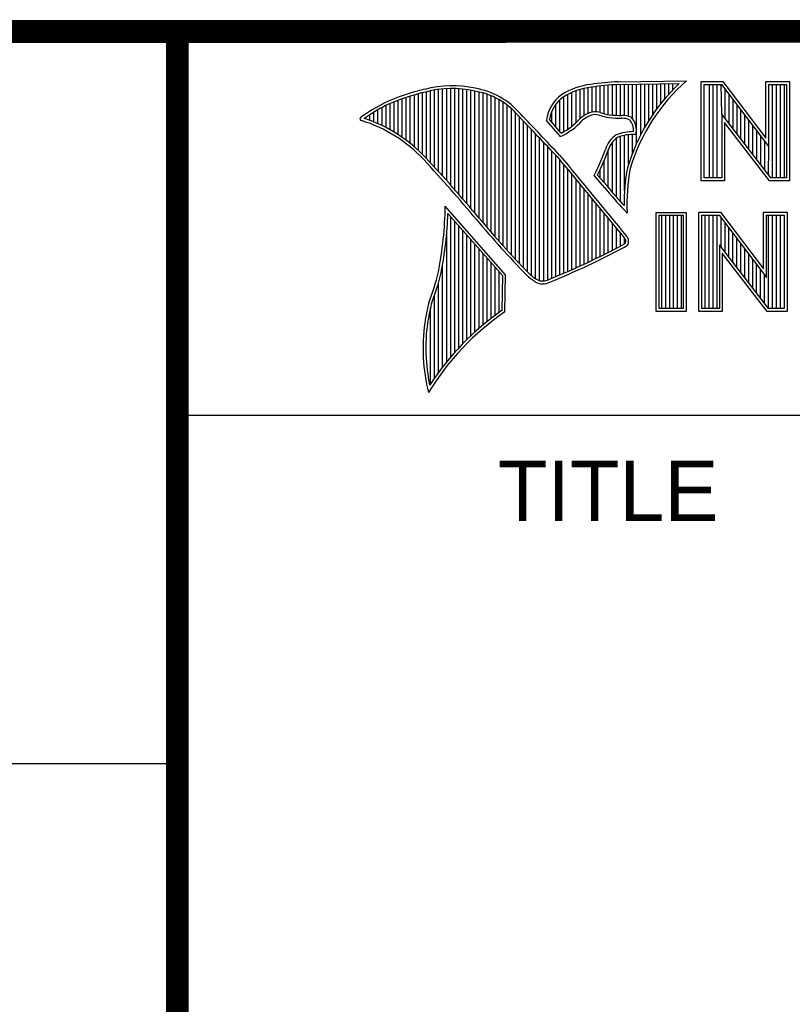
# Model space of a CAD drawing. Header units: inches. Extents: x 0.2 to 16.8, y 0.1 to 10.8.
# Tile 5 of 11: x 12.9 to 13.6, y 1.1 to 2. Entities that reach past the tile are written whole.
import ezdxf

# ---------------------------------------------------------------- set-up
doc = ezdxf.new("R2010")
doc.units = ezdxf.units.IN
doc.header["$LTSCALE"] = 0.935
doc.header["$MEASUREMENT"] = 0
doc.layers.get('0').update_dxf_attribs({"linetype": 'CONTINUOUS'})
doc.styles.get("Standard").update_dxf_attribs({"font": 'txt', "width": 0.8})

msp = doc.modelspace()

# ---------------------------------------------------------------- linework, layer by layer
at = {"color": 2, "linetype": 'CONTINUOUS'}
for p, q in [((13.06524, 1.96953), (16.74504, 1.96953)), ((13.06524, 1.96953), (13.06524, 0.26053)), ((13.44083, 1.89795), (13.44083, 1.92278)), ((13.44438, 1.89725), (13.44438, 1.9231)), ((13.44794, 1.89688), (13.44794, 1.92337)), ((13.45149, 1.89664), (13.45149, 1.92357)), ((13.45293, 1.92614), (13.51325, 1.92706)), ((13.453, 1.92364), (13.50667, 1.92446)), ((13.45505, 1.8965), (13.45505, 1.92367)), ((13.4586, 1.89642), (13.4586, 1.92372)), ((13.46216, 1.89573), (13.46216, 1.92378)), ((13.46571, 1.8935), (13.46571, 1.92383)), ((13.46926, 1.87203), (13.46926, 1.92389)), ((13.47282, 1.87938), (13.47282, 1.92394)), ((13.47637, 1.88593), (13.47637, 1.92399)), ((13.47993, 1.89186), (13.47993, 1.92405)), ((13.48348, 1.89728), (13.48348, 1.9241)), ((13.48704, 1.90228), (13.48704, 1.92416)), ((13.49059, 1.90692), (13.49059, 1.92421)), ((13.49415, 1.91125), (13.49415, 1.92427)), ((13.4977, 1.9153), (13.4977, 1.92432)), ((13.50125, 1.9191), (13.50125, 1.92437)), ((13.52607, 1.92627), (13.54513, 1.92627)), ((13.52607, 1.83895), (13.52607, 1.92627)), ((13.5286, 1.92374), (13.54388, 1.92374)), ((13.5286, 1.84148), (13.5286, 1.92374)), ((13.53324, 1.84148), (13.53324, 1.92374)), ((13.53672, 1.84148), (13.53672, 1.92374)), ((13.5402, 1.84148), (13.5402, 1.92374)), ((13.54409, 1.89763), (13.54367, 1.92374)), ((13.54388, 1.92374), (13.58542, 1.86899)), ((13.54513, 1.92627), (13.58289, 1.87651)), ((13.58289, 1.92627), (13.60361, 1.92627)), ((13.58289, 1.87651), (13.58289, 1.92627)), ((13.58542, 1.92374), (13.60109, 1.92374)), ((13.58542, 1.86899), (13.58542, 1.92374)), ((13.58885, 1.84148), (13.58885, 1.92374)), ((13.59233, 1.84148), (13.59233, 1.92374)), ((13.5958, 1.84148), (13.5958, 1.92374)), ((13.59928, 1.84148), (13.59928, 1.92374)), ((13.60109, 1.92374), (13.60109, 1.84148)), ((13.60361, 1.92627), (13.60361, 1.83895)), ((13.27377, 1.86901), (13.27377, 1.91455)), ((13.27733, 1.86584), (13.27733, 1.91553)), ((13.28088, 1.86243), (13.28088, 1.91642)), ((13.28444, 1.85873), (13.28444, 1.91727)), ((13.28799, 1.85487), (13.28799, 1.91812)), ((13.29154, 1.85098), (13.29154, 1.91881)), ((13.2951, 1.84706), (13.2951, 1.91935)), ((13.29865, 1.84311), (13.29865, 1.91976)), ((13.30221, 1.83913), (13.30221, 1.92002)), ((13.30576, 1.83512), (13.30576, 1.92013)), ((13.30932, 1.83108), (13.30932, 1.92011)), ((13.31287, 1.82701), (13.31287, 1.91995)), ((13.31643, 1.8229), (13.31643, 1.91964)), ((13.31998, 1.81877), (13.31998, 1.91919)), ((13.32353, 1.8146), (13.32353, 1.9186)), ((13.32709, 1.8104), (13.32709, 1.91788)), ((13.33064, 1.80617), (13.33064, 1.91718)), ((13.3342, 1.80197), (13.3342, 1.91628)), ((13.33775, 1.79782), (13.33775, 1.91515)), ((13.40884, 1.88443), (13.40884, 1.91496)), ((13.41239, 1.88698), (13.41239, 1.91671)), ((13.41595, 1.89003), (13.41595, 1.91816)), ((13.4195, 1.89369), (13.4195, 1.91934)), ((13.42306, 1.89637), (13.42306, 1.92027)), ((13.42661, 1.89822), (13.42661, 1.92095)), ((13.43017, 1.89946), (13.43017, 1.92144)), ((13.43372, 1.89972), (13.43372, 1.92195)), ((13.43727, 1.89906), (13.43727, 1.9224)), ((13.54715, 1.89365), (13.54715, 1.91943)), ((13.55062, 1.88913), (13.55062, 1.91485)), ((13.24889, 1.8858), (13.24889, 1.90537)), ((13.25245, 1.88389), (13.25245, 1.90695)), ((13.256, 1.88183), (13.256, 1.90844)), ((13.25955, 1.87962), (13.25955, 1.90983)), ((13.26311, 1.87724), (13.26311, 1.91114)), ((13.26666, 1.87469), (13.26666, 1.91236)), ((13.27022, 1.87195), (13.27022, 1.9135)), ((13.34131, 1.79371), (13.34131, 1.91378)), ((13.34486, 1.78966), (13.34486, 1.91216)), ((13.34841, 1.78565), (13.34841, 1.91026)), ((13.35197, 1.78168), (13.35197, 1.90806)), ((13.35552, 1.77776), (13.35552, 1.90551)), ((13.39818, 1.88658), (13.39818, 1.90616)), ((13.40173, 1.8824), (13.40173, 1.91011)), ((13.40529, 1.88228), (13.40529, 1.91288)), ((13.5541, 1.88461), (13.5541, 1.91027)), ((13.55757, 1.8801), (13.55757, 1.90569)), ((13.23467, 1.89211), (13.23467, 1.89717)), ((13.23823, 1.89072), (13.23823, 1.89937)), ((13.24178, 1.88921), (13.24178, 1.90148)), ((13.24534, 1.88757), (13.24534, 1.90349)), ((13.35908, 1.77389), (13.35908, 1.90255)), ((13.36263, 1.77005), (13.36263, 1.89912)), ((13.39462, 1.89075), (13.39462, 1.89989)), ((13.58728, 1.84148), (13.54409, 1.89763)), ((13.54409, 1.89763), (13.54409, 1.84148)), ((13.56105, 1.87558), (13.56105, 1.90111)), ((13.23112, 1.89338), (13.23112, 1.89487)), ((13.36619, 1.76626), (13.36619, 1.89522)), ((13.36974, 1.76251), (13.36974, 1.89151)), ((13.40222, 1.87796), (13.39013, 1.89218)), ((13.40289, 1.88104), (13.39274, 1.89296)), ((13.58603, 1.83895), (13.54661, 1.89019)), ((13.54661, 1.89019), (13.54661, 1.83895)), ((13.56452, 1.87106), (13.56452, 1.89653)), ((13.568, 1.86654), (13.568, 1.89195)), ((13.3733, 1.75881), (13.3733, 1.88779)), ((13.37685, 1.75559), (13.37685, 1.88406)), ((13.3804, 1.75292), (13.3804, 1.88032)), ((13.46216, 1.85354), (13.46216, 1.87953)), ((13.46571, 1.8636), (13.46571, 1.87975)), ((13.57147, 1.86202), (13.57147, 1.88737)), ((13.57495, 1.85751), (13.57495, 1.88279)), ((13.38396, 1.75121), (13.38396, 1.87658)), ((13.38751, 1.75092), (13.38751, 1.87282)), ((13.44794, 1.82881), (13.44794, 1.87298)), ((13.45149, 1.82467), (13.45149, 1.8764)), ((13.45505, 1.82065), (13.45505, 1.87803)), ((13.4586, 1.83026), (13.4586, 1.87896)), ((13.57843, 1.85299), (13.57843, 1.8782)), ((13.5819, 1.84847), (13.5819, 1.87362)), ((13.39107, 1.7518), (13.39107, 1.86907)), ((13.39462, 1.75332), (13.39462, 1.8653)), ((13.44438, 1.83308), (13.44438, 1.86652)), ((13.58538, 1.84395), (13.58542, 1.86899)), ((13.39818, 1.75478), (13.39818, 1.86153)), ((13.40173, 1.75627), (13.40173, 1.85744)), ((13.44083, 1.83724), (13.44083, 1.85725)), ((13.40529, 1.75779), (13.40529, 1.85313)), ((13.40884, 1.75933), (13.40884, 1.84883)), ((13.43727, 1.84132), (13.43727, 1.84907)), ((13.41239, 1.76089), (13.41239, 1.84452)), ((13.41595, 1.76248), (13.41595, 1.84021)), ((13.44136, 1.83283), (13.43192, 1.84365)), ((13.44327, 1.83444), (13.4349, 1.84404)), ((13.54661, 1.83895), (13.52607, 1.83895)), ((13.54409, 1.84148), (13.5286, 1.84148)), ((13.60361, 1.83895), (13.58603, 1.83895)), ((13.60109, 1.84148), (13.58728, 1.84148)), ((13.4195, 1.76409), (13.4195, 1.83591)), ((13.42306, 1.76573), (13.42306, 1.83161)), ((13.42661, 1.76739), (13.42661, 1.8273)), ((13.43017, 1.76908), (13.43017, 1.823)), ((13.35405, 1.75643), (13.30096, 1.81676)), ((13.35153, 1.7555), (13.30329, 1.81033)), ((13.43372, 1.7708), (13.43372, 1.8187)), ((13.43727, 1.77254), (13.43727, 1.8144)), ((13.44083, 1.77431), (13.44083, 1.8101)), ((13.46086, 1.81059), (13.45857, 1.8131)), ((13.48648, 1.81126), (13.51278, 1.81126)), ((13.48648, 1.72404), (13.48648, 1.81126)), ((13.51278, 1.81126), (13.51278, 1.72404)), ((13.52409, 1.81135), (13.54315, 1.81135)), ((13.52409, 1.72404), (13.52409, 1.81135)), ((13.54315, 1.81135), (13.58091, 1.76159)), ((13.58091, 1.81135), (13.60163, 1.81135)), ((13.58091, 1.76159), (13.58091, 1.81135)), ((13.60163, 1.81135), (13.60163, 1.72404)), ((13.30576, 1.68403), (13.30576, 1.80752)), ((13.30932, 1.68812), (13.30932, 1.80348)), ((13.44438, 1.77611), (13.44438, 1.8058)), ((13.44794, 1.77793), (13.44794, 1.8015)), ((13.48901, 1.80873), (13.51025, 1.80873)), ((13.48901, 1.72656), (13.48901, 1.80873)), ((13.49139, 1.72656), (13.49139, 1.80873)), ((13.49487, 1.72656), (13.49487, 1.80873)), ((13.49835, 1.72656), (13.49835, 1.80873)), ((13.50182, 1.72656), (13.50182, 1.80873)), ((13.5053, 1.72656), (13.5053, 1.80873)), ((13.50877, 1.72656), (13.50877, 1.80873)), ((13.51025, 1.80873), (13.51025, 1.72656)), ((13.52662, 1.80882), (13.5419, 1.80882)), ((13.52662, 1.72656), (13.52662, 1.80882)), ((13.52962, 1.72656), (13.52962, 1.80882)), ((13.5331, 1.72656), (13.5331, 1.80882)), ((13.53658, 1.72656), (13.53658, 1.80882)), ((13.54005, 1.72656), (13.54005, 1.80882)), ((13.5419, 1.80882), (13.58343, 1.75408)), ((13.54353, 1.78086), (13.54353, 1.80667)), ((13.547, 1.77634), (13.547, 1.80209)), ((13.58343, 1.80882), (13.59911, 1.80882)), ((13.58343, 1.75408), (13.58343, 1.80882)), ((13.58523, 1.72656), (13.58523, 1.80882)), ((13.58871, 1.72656), (13.58871, 1.80882)), ((13.59218, 1.72656), (13.59218, 1.80882)), ((13.59566, 1.72656), (13.59566, 1.80882)), ((13.59911, 1.80882), (13.59911, 1.72656)), ((13.30221, 1.67974), (13.30221, 1.79289)), ((13.31287, 1.69203), (13.31287, 1.79944)), ((13.31643, 1.69577), (13.31643, 1.7954)), ((13.45149, 1.77978), (13.45149, 1.7972)), ((13.45505, 1.78166), (13.45505, 1.7929)), ((13.55048, 1.77182), (13.55048, 1.79751)), ((13.55395, 1.76731), (13.55395, 1.79293)), ((13.31998, 1.69935), (13.31998, 1.79136)), ((13.32353, 1.70279), (13.32353, 1.78732)), ((13.4586, 1.78369), (13.4586, 1.7886)), ((13.55743, 1.76279), (13.55743, 1.78835)), ((13.32709, 1.70609), (13.32709, 1.78328)), ((13.33064, 1.70926), (13.33064, 1.77924)), ((13.5853, 1.72656), (13.5421, 1.78271)), ((13.5421, 1.78271), (13.5421, 1.72656)), ((13.5609, 1.75827), (13.5609, 1.78377)), ((13.56438, 1.75375), (13.56438, 1.77919)), ((13.3342, 1.7123), (13.3342, 1.77521)), ((13.33775, 1.71523), (13.33775, 1.77117)), ((13.34131, 1.71804), (13.34131, 1.76713)), ((13.58405, 1.72404), (13.54463, 1.77528)), ((13.54463, 1.77528), (13.54463, 1.72404)), ((13.56785, 1.74924), (13.56785, 1.77461)), ((13.57133, 1.74472), (13.57133, 1.77003)), ((13.29865, 1.67524), (13.29865, 1.76538)), ((13.34486, 1.72075), (13.34486, 1.76309)), ((13.34841, 1.72336), (13.34841, 1.75905)), ((13.57481, 1.7402), (13.57481, 1.76545)), ((13.57828, 1.73568), (13.57828, 1.76087)), ((13.2951, 1.67051), (13.2951, 1.7497)), ((13.35097, 1.72517), (13.35153, 1.7555)), ((13.35345, 1.72385), (13.35405, 1.75643)), ((13.58176, 1.73117), (13.58176, 1.75628)), ((13.29154, 1.66553), (13.29154, 1.73835)), ((13.28799, 1.66026), (13.28799, 1.7273)), ((13.51278, 1.72404), (13.48648, 1.72404)), ((13.51025, 1.72656), (13.48901, 1.72656)), ((13.54463, 1.72404), (13.52409, 1.72404)), ((13.5421, 1.72656), (13.52662, 1.72656)), ((13.60163, 1.72404), (13.58405, 1.72404)), ((13.59911, 1.72656), (13.5853, 1.72656)), ((13.06532, 1.63288), (16.75003, 1.63288)), ((11.48203, 1.32652), (13.06532, 1.32652))]:
    msp.add_line(p, q, dxfattribs=at)
at = {"color": 7, "linetype": 'CONTINUOUS', "const_width": 0.02}
for points in [[(11.47181, 1.97017), (16.75, 1.97072)], [(13.06532, 1.97072), (13.06532, 0.25859)]]:
    msp.add_lwpolyline(points, dxfattribs=at)
at = {"color": 2, "linetype": 'CONTINUOUS'}
for centre, radius, start, end in [((13.43544, 1.8654), 0.05875, 96.30074, 123.16833), ((13.46164, 1.71381), 0.2125, 92.34774, 98.83694), ((13.46164, 1.71381), 0.21, 92.35648, 98.85215), ((13.6217, 1.80282), 0.16742, 133.40156, 163.45729), ((13.6217, 1.80282), 0.16492, 131.11944, 163.41344), ((13.32159, 1.74678), 0.17696, 102.61616, 114.85138), ((13.32159, 1.74678), 0.17445, 102.59854, 114.8293), ((13.30696, 1.83024), 0.0924, 77.28123, 105.0674), ((13.30696, 1.83024), 0.0899, 77.23252, 105.10138), ((13.31672, 1.85517), 0.06355, 40.16477, 80.84234), ((13.31672, 1.85517), 0.06605, 40.23363, 80.77381), ((13.42128, 1.88893), 0.03132, 125.03263, 174.04731), ((13.43544, 1.8654), 0.05625, 96.24482, 123.12649), ((13.34469, 1.72355), 0.20804, 117.93456, 124.56901), ((13.42128, 1.88893), 0.02882, 125.11271, 171.95579), ((13.34469, 1.72355), 0.20554, 117.95333, 124.03672), ((9.40027, -1.90184), 5.49306, 43.24574, 43.76673), ((13.43621, 1.87527), 0.02486, 112.91918, 132.2696), ((13.43297, 1.88573), 0.01401, 72.6167, 117.38928), ((13.43297, 1.88573), 0.01151, 72.93864, 117.86399), ((13.4494, 1.93175), 0.03737, 249.55533, 263.16741), ((13.4494, 1.93175), 0.03487, 249.44206, 263.13397), ((13.45847, 2.02567), 0.12921, 264.12125, 269.07042), ((13.22745, 1.89354), 0.00155, 121.35241, 265.80295), ((13.1892, 1.77053), 0.12731, 43.16665, 72.57035), ((13.1892, 1.77053), 0.12981, 43.16665, 71.84991), ((9.40027, -1.90184), 5.49056, 43.24659, 43.76754), ((13.37956, 1.92888), 0.05573, 293.99221, 318.44329), ((13.37956, 1.92888), 0.05323, 295.99548, 318.5906), ((13.43621, 1.87527), 0.02236, 112.6635, 131.92934), ((13.45847, 2.02567), 0.13171, 264.112, 269.10191), ((13.45706, 1.87884), 0.01764, 64.46566, 92.25069), ((13.45706, 1.87884), 0.01514, 66.31988, 92.50203), ((13.45226, 1.88343), 0.01431, 355.29927, 40.45), ((13.45226, 1.88343), 0.01681, 347.11859, 42.40459), ((13.46381, 1.86004), 0.02298, 122.696, 163.50087), ((13.46628, 1.84233), 0.03993, 89.6555, 111.87276), ((13.46628, 1.84233), 0.03743, 86.37714, 111.50552), ((13.46381, 1.86004), 0.02048, 123.35042, 163.71723), ((13.22645, 1.94562), 0.22937, 333.60713, 339.84173), ((13.22645, 1.94562), 0.23187, 334.02045, 339.86208), ((12.2454, 0.89881), 1.41208, 39.91497, 42.76606), ((12.24514, 0.89858), 1.41493, 39.91549, 42.76646), ((65.65147, 44.96661), 67.738, 219.521915, 219.600266), ((65.65147, 44.96661), 67.7355, 219.521847, 219.600368), ((13.63048, 1.81832), 0.17229, 169.23802, 180.37507), ((13.63048, 1.81832), 0.16979, 169.28062, 182.60745), ((13.73386, 2.07061), 0.37696, 219.10944, 223.08928), ((13.73386, 2.07061), 0.37446, 219.10281, 222.59283), ((12.96474, 1.82251), 0.33627, 349.08552, 359.02075), ((12.96474, 1.82251), 0.33877, 349.0755, 357.93971), ((14.0519, 2.41283), 0.94497, 220.0426, 224.01185), ((14.0519, 2.41283), 0.94247, 220.04277, 224.00772), ((13.45093, 1.79431), 0.0131, 299.25537, 311.26656), ((13.44621, 1.78019), 0.01498, 26.36685, 33.89706), ((13.44509, 1.78607), 0.01457, 353.68959, 3.05291), ((13.44621, 1.78019), 0.01748, 24.6833, 34.32084), ((13.44509, 1.78607), 0.01707, 350.48075, 4.78094), ((13.14464, 2.36485), 0.66065, 291.98682, 298.2489), ((13.14464, 2.36485), 0.66315, 291.99886, 298.25072), ((13.45093, 1.79431), 0.0156, 299.17127, 314.80636), ((13.07775, 1.81151), 0.22347, 339.0707, 346.3663), ((13.07775, 1.81151), 0.22597, 339.10894, 346.38136), ((13.41341, 1.8005), 0.06041, 227.09351, 236.92146), ((13.41341, 1.8005), 0.05791, 227.15939, 236.78824), ((13.38665, 1.762), 0.01361, 242.84885, 298.05148), ((13.38665, 1.762), 0.01111, 243.48954, 298.69918), ((13.49561, 1.6793), 0.2156, 165.93567, 170.68559), ((13.49561, 1.6793), 0.2131, 165.97576, 170.67578), ((13.48781, 1.52939), 0.23636, 124.64296, 148.55647), ((13.48781, 1.52939), 0.23886, 124.95107, 147.09813), ((13.44694, 1.69217), 0.16556, 172.35618, 193.79577), ((13.44694, 1.69217), 0.16306, 172.36898, 191.68679)]:
    msp.add_arc(centre, radius, start, end, dxfattribs=at)

# ---------------------------------------------------------------- texts
msp.add_text('TITLE', height=0.053254, dxfattribs=at).set_placement((13.34735, 1.5397))

doc.saveas('drawing.dxf')
